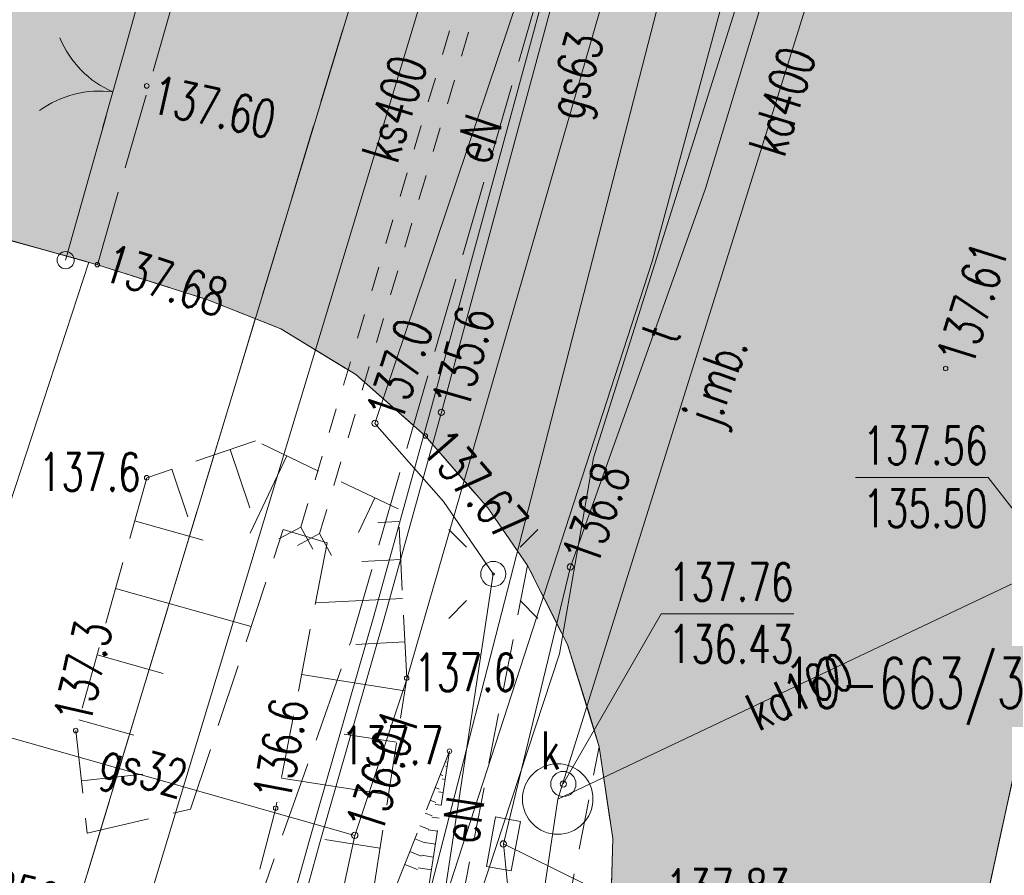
# Model space of a CAD drawing. Header units: centimetres. Extents: x -29333 to 403204, y -464147 to 16641.
# Tile 137 of 140: x 74995 to 76949, y 9297 to 10995. Entities that reach past the tile are written whole.
import ezdxf
from ezdxf.xclip import XClip

# ---------------------------------------------------------------- set-up
doc = ezdxf.new("R2010")
doc.units = ezdxf.units.CM
doc.header["$MEASUREMENT"] = 0
doc.header["$XCLIPFRAME"] = 0
for name, pattern in [('1_OTKC', [150, 100, -50]), ('1_OTKJ', [200, 150, -50]), ('1_OTRK', [175, 125, -50]), ('1_OTRKG', [175, 125, -50]), ('3_SUPP_P', [200, 150, -50]), ('EGKK', [200, 150, -50])]:
    doc.linetypes.add(name, pattern=pattern)
for name, color, linetype in [('2010_Mlawa_627_2_mdcp_pow_zakr_bez_zmian_14_Dzialki', 7, 'Continuous'), ('2010_Mlawa_627_2_mdcp_pow_zakr_bez_zmian_14_Kontury', 7, 'Continuous'), ('2010_Mlawa_627_2_mdcp_pow_zakr_bez_zmian_14_Numery_dzialek', 7, 'Continuous'), ('2010_Mlawa_627_2_mdcp_pow_zakr_bez_zmian_14_OTK_E_T_0', 7, 'Continuous'), ('2010_Mlawa_627_2_mdcp_pow_zakr_bez_zmian_14_OTK_L_0', 7, 'Continuous'), ('2010_Mlawa_627_2_mdcp_pow_zakr_bez_zmian_14_OTK_L_1', 7, 'Continuous'), ('2010_Mlawa_627_2_mdcp_pow_zakr_bez_zmian_14_OTK_L_2', 7, 'Continuous'), ('2010_Mlawa_627_2_mdcp_pow_zakr_bez_zmian_14_OTK_L_8', 7, 'Continuous'), ('2010_Mlawa_627_2_mdcp_pow_zakr_bez_zmian_14_OTO_L_0', 7, 'Continuous'), ('2010_Mlawa_627_2_mdcp_pow_zakr_bez_zmian_14_OTO_L_1', 7, 'Continuous'), ('2010_Mlawa_627_2_mdcp_pow_zakr_bez_zmian_14_OTR_L_1', 7, 'Continuous'), ('2010_Mlawa_627_2_mdcp_pow_zakr_bez_zmian_14_OTR_T_0', 7, 'Continuous'), ('2010_Mlawa_627_2_mdcp_pow_zakr_bez_zmian_14_OTR_T_1', 7, 'Continuous'), ('2010_Mlawa_627_2_mdcp_pow_zakr_bez_zmian_14_P_SUEP_L_0', 7, 'Continuous'), ('2010_Mlawa_627_2_mdcp_pow_zakr_bez_zmian_14_SUE_T_3', 7, 'Continuous'), ('2010_Mlawa_627_2_mdcp_pow_zakr_bez_zmian_14_SUEP_E_T_0', 7, 'Continuous'), ('2010_Mlawa_627_2_mdcp_pow_zakr_bez_zmian_14_SUEP_L_0', 7, 'Continuous'), ('2010_Mlawa_627_2_mdcp_pow_zakr_bez_zmian_14_SUER_T_0', 7, 'Continuous'), ('2010_Mlawa_627_2_mdcp_pow_zakr_bez_zmian_14_SUGP_E_T_0', 7, 'Continuous'), ('2010_Mlawa_627_2_mdcp_pow_zakr_bez_zmian_14_SUGP_L_0', 7, 'Continuous'), ('2010_Mlawa_627_2_mdcp_pow_zakr_bez_zmian_14_SUGR_T_0', 7, 'Continuous'), ('2010_Mlawa_627_2_mdcp_pow_zakr_bez_zmian_14_SUKP_E_T_0', 7, 'Continuous'), ('2010_Mlawa_627_2_mdcp_pow_zakr_bez_zmian_14_SUKP_L_0', 7, 'Continuous'), ('2010_Mlawa_627_2_mdcp_pow_zakr_bez_zmian_14_SUKR_T_0', 7, 'Continuous'), ('2010_Mlawa_627_2_mdcp_pow_zakr_bez_zmian_14_SUL_L_1', 7, 'Continuous'), ('2010_Mlawa_627_2_mdcp_pow_zakr_bez_zmian_14_SUP_E_T_1', 7, 'Continuous'), ('2010_Mlawa_627_2_mdcp_pow_zakr_bez_zmian_14_SUP_L_1', 7, 'Continuous'), ('2010_Mlawa_627_2_mdcp_pow_zakr_bez_zmian_14_SUP_T_4', 7, 'Continuous'), ('2010_Mlawa_627_2_mdcp_pow_zakr_bez_zmian_14_SUT_T_1', 7, 'Continuous'), ('2010_Mlawa_627_2_mdcp_pow_zakr_bez_zmian_14_SUTP_E_T_0', 7, 'Continuous'), ('2010_Mlawa_627_2_mdcp_pow_zakr_bez_zmian_14_SUTP_L_0', 7, 'Continuous'), ('2010_Mlawa_627_2_mdcp_pow_zakr_bez_zmian_14_SUTR_T_0', 7, 'Continuous'), ('MAPA MDCP', 7, 'Continuous'), ('PROJEKTOWANE DROGI', 7, 'Continuous')]:
    doc.layers.add(name, color=color, linetype=linetype)
doc.styles.add('GENERATED_STYLE_2', font='Simplex.shx')

# ---------------------------------------------------------------- blocks, each defined once
blk = doc.blocks.new('Rysunek_6_14', base_point=(74378.8, 8957.9))
at = {"layer": '2010_Mlawa_627_2_mdcp_pow_zakr_bez_zmian_14_Dzialki', "color": 7, "linetype": 'Continuous', "lineweight": 18}
blk.add_line((75751.9, 11358.6), (74172.3, 6137.8), dxfattribs=at)
at = {"layer": '2010_Mlawa_627_2_mdcp_pow_zakr_bez_zmian_14_Kontury', "color": 3, "linetype": 'EGKK', "lineweight": 18}
blk.add_line((75751.9, 11358.6), (74162.8, 6106.2), dxfattribs=at)
at = {"layer": '2010_Mlawa_627_2_mdcp_pow_zakr_bez_zmian_14_OTK_L_0', "color": 7, "linetype": '1_OTKJ', "lineweight": 18}
for p, q in [((75148.8, 10508.9), (75343.8, 11186.9)), ((73826.8, 10877.9), (75148.8, 10508.9)), ((75148.8, 10508.9), (75365.8, 10439.9)), ((75365.8, 10439.9), (75512.8, 10381.9)), ((75512.8, 10381.9), (75661.8, 10290.9)), ((75661.8, 10290.9), (75799.8, 10168.9)), ((75799.8, 10168.9), (75923.8, 10025.9)), ((75923.8, 10025.9), (76002.8, 9911.9)), ((76002.8, 9911.9), (76081.8, 9754.9)), ((76081.8, 9754.9), (76126.8, 9611.9)), ((76126.8, 9611.9), (76144.8, 9551.9)), ((76850.8, 8958.9), (76984.8, 9573.9)), ((76144.8, 9551.9), (76171.8, 9369.9)), ((76171.8, 9369.9), (76166.8, 9188.9))]:
    blk.add_line(p, q, dxfattribs=at)
at = {"layer": '2010_Mlawa_627_2_mdcp_pow_zakr_bez_zmian_14_OTK_L_1', "color": 7, "linetype": 'Continuous', "lineweight": 18}
for p, q in [((75148.8, 10508.9), (73826.8, 10877.9)), ((75148.8, 10508.9), (75365.8, 10439.9)), ((75365.8, 10439.9), (75512.8, 10381.9)), ((75512.8, 10381.9), (75661.8, 10290.9)), ((75661.8, 10290.9), (75799.8, 10168.9)), ((75799.8, 10168.9), (75923.8, 10025.9)), ((75923.8, 10025.9), (76002.8, 9911.9)), ((76002.8, 9911.9), (76081.8, 9754.9)), ((76081.8, 9754.9), (76126.8, 9611.9)), ((76126.8, 9611.9), (76144.8, 9551.9)), ((76850.8, 8958.9), (76984.8, 9573.9)), ((76144.8, 9551.9), (76171.8, 9369.9)), ((76171.8, 9369.9), (76166.8, 9188.9))]:
    blk.add_line(p, q, dxfattribs=at)
at = {"layer": '2010_Mlawa_627_2_mdcp_pow_zakr_bez_zmian_14_OTK_L_2', "color": 7, "linetype": '1_OTKC', "lineweight": 18}
for p, q in [((76002.8, 9911.9), (75838.8, 9071.9)), ((76081.8, 9754.9), (76002.8, 9911.9)), ((76126.8, 9611.9), (76081.8, 9754.9)), ((76144.8, 9551.9), (76126.8, 9611.9)), ((76047.8, 9053.9), (76144.8, 9551.9))]:
    blk.add_line(p, q, dxfattribs=at)
at = {"layer": '2010_Mlawa_627_2_mdcp_pow_zakr_bez_zmian_14_OTK_L_8', "color": 7, "linetype": '1_OTKJ', "lineweight": 18}
for p, q in [((75833.9, 10926.1), (75847.9, 10973)), ((75885.8, 10970.4), (75871.7, 10923)), ((75805.8, 10832.3), (75819.8, 10879.2)), ((75857.6, 10875.6), (75843.6, 10828.3)), ((75777.7, 10738.5), (75791.7, 10785.4)), ((75829.5, 10780.9), (75815.4, 10733.5)), ((75749.6, 10644.6), (75763.6, 10691.6)), ((75801.3, 10686.1), (75787.2, 10638.7)), ((75721.5, 10550.8), (75735.5, 10597.7)), ((75773.1, 10591.4), (75759, 10544)), ((75693.4, 10457), (75707.4, 10503.9)), ((75745, 10496.6), (75730.9, 10449.2)), ((75665.3, 10363.2), (75679.3, 10410.1)), ((75716.8, 10401.9), (75702.7, 10354.5)), ((75637.2, 10269.4), (75651.2, 10316.3)), ((75688.6, 10307.1), (75674.5, 10259.7)), ((75609.1, 10175.6), (75623.1, 10222.5)), ((75660.4, 10212.4), (75646.4, 10165)), ((75581, 10081.7), (75595, 10128.6)), ((75632.3, 10117.6), (75618.2, 10070.2)), ((75552.8, 9987.9), (75566.9, 10034.8)), ((75604.1, 10022.8), (75589.8, 9974.9)), ((75509.3, 9964.4), (75552.8, 9987.9)), ((75589.8, 9974.9), (75546.3, 9951.3)), ((75576.3, 9944.3), (75552.8, 9987.9)), ((75589.8, 9974.9), (75613.4, 9931.4))]:
    blk.add_line(p, q, dxfattribs=at)
at = {"layer": '2010_Mlawa_627_2_mdcp_pow_zakr_bez_zmian_14_OTO_L_0', "color": 7, "linetype": 'Continuous', "lineweight": 18}
blk.add_line((74943.4, 9938.6), (75131.8, 10513.9), dxfattribs=at)
at = {"layer": '2010_Mlawa_627_2_mdcp_pow_zakr_bez_zmian_14_OTO_L_1', "color": 7, "linetype": 'Continuous', "lineweight": 18}
for p, q in [((75199.7, 10924.1), (75279.8, 11209.9)), ((75159.2, 10779.7), (75199.7, 10924.1)), ((75085.8, 10517.9), (75166, 10803.7))]:
    blk.add_line(p, q, dxfattribs=at)
blk.add_circle((75085.8, 10517.9), 17, dxfattribs=at)
for centre, start, end in [((75259.6, 11035.1), 202.3205, 246.3949), ((75152.6, 10653.7), 82.2838, 126.3582)]:
    blk.add_arc(centre, 200, start, end, dxfattribs=at)
at = {"layer": '2010_Mlawa_627_2_mdcp_pow_zakr_bez_zmian_14_OTR_L_1', "color": 7, "linetype": '1_OTRKG', "lineweight": 18}
for p, q in [((75462.8, 10158.9), (75246.8, 10085.9)), ((75745.8, 10023.9), (75462.8, 10158.9)), ((75246.8, 10085.9), (75105.8, 9583.9)), ((75762.8, 9687.9), (75745.8, 10023.9)), ((75668.8, 9089.9), (75762.8, 9687.9)), ((75105.8, 9583.9), (75128.8, 9379.9)), ((75847.8, 9542.9), (75668.8, 9089.9)), ((75778.8, 9088.9), (75847.8, 9542.9))]:
    blk.add_line(p, q, dxfattribs=at)
at = {"layer": '2010_Mlawa_627_2_mdcp_pow_zakr_bez_zmian_14_OTR_L_1', "color": 7, "linetype": 'Continuous', "lineweight": 18}
for p, q in [((75412.4, 10141.9), (75451.5, 10026.2)), ((75525, 10129.3), (75451.9, 9976.1)), ((75296.7, 10102.8), (75328.6, 10008.3)), ((75699.7, 10046), (75667, 9977.5)), ((75222.8, 10000.3), (75359.1, 9962.1)), ((75747.1, 9999.2), (75705.7, 9997.1)), ((75750.9, 9923.4), (75673.9, 9919.6)), ((75185, 9865.8), (75454, 9790.3)), ((75754.8, 9846.4), (75581.8, 9837.7)), ((75759.2, 9759.9), (75662, 9755)), ((75148.1, 9734.4), (75279.6, 9697.5)), ((75758.9, 9663), (75554.2, 9695.1)), ((75111.9, 9605.3), (75221.3, 9574.6)), ((75742.8, 9560.6), (75638.7, 9577)), ((75839.5, 9521.9), (75841.9, 9521)), ((75847.1, 9538.2), (75846.6, 9538.3)), ((75843.2, 9512.5), (75839.8, 9513)), ((75117.1, 9483.8), (75239.3, 9497.6)), ((75726.5, 9456.4), (75514.4, 9489.7)), ((75829.5, 9496.4), (75834.7, 9494.4)), ((75839.3, 9486.8), (75833, 9487.8)), ((75819.4, 9471), (75827.6, 9467.8)), ((75835.4, 9461.1), (75826.2, 9462.6)), ((75809.4, 9445.5), (75820.4, 9441.1)), ((75831.5, 9435.5), (75819.4, 9437.3)), ((75799.3, 9420), (75813.2, 9414.5)), ((75827.6, 9409.8), (75812.5, 9412.1)), ((75789.2, 9394.6), (75806, 9387.9)), ((75823.7, 9384.1), (75805.7, 9386.8)), ((75128.8, 9379.9), (75128.9, 9379.9)), ((75709.8, 9350.4), (75600.4, 9367.6)), ((75779.2, 9369.1), (75798.8, 9361.3)), ((75769.1, 9343.6), (75791.7, 9334.7)), ((75819.8, 9358.4), (75798.9, 9361.6)), ((75815.9, 9332.7), (75792.1, 9336.4)), ((75759, 9318.2), (75784.5, 9308.1)), ((75812, 9307.1), (75785.3, 9311.1))]:
    blk.add_line(p, q, dxfattribs=at)
at = {"layer": '2010_Mlawa_627_2_mdcp_pow_zakr_bez_zmian_14_OTR_L_1', "color": 7, "linetype": '1_OTRK', "lineweight": 18}
for p, q in [((75333.8, 9427.9), (75517.8, 9982.9)), ((75517.8, 9982.9), (75604.8, 9956.9)), ((75604.8, 9956.9), (75502.8, 9429.9)), ((75128.8, 9379.9), (75333.8, 9427.9)), ((75502.8, 9429.9), (75353.8, 8858.9))]:
    blk.add_line(p, q, dxfattribs=at)
at = {"layer": '2010_Mlawa_627_2_mdcp_pow_zakr_bez_zmian_14_OTR_T_0', "color": 7, "linetype": 'Continuous', "lineweight": 18}
for centre in [(75246.8, 10863.9), (75148.8, 10508.9), (76832.8, 10302.9), (75799.8, 10168.9)]:
    blk.add_circle(centre, 4.5, dxfattribs=at)
at = {"layer": '2010_Mlawa_627_2_mdcp_pow_zakr_bez_zmian_14_OTR_T_1', "color": 7, "linetype": 'Continuous', "lineweight": 18}
for centre in [(75246.8, 10085.9), (75762.8, 9687.9), (75105.8, 9583.9), (75847.8, 9542.9), (75502.8, 9429.9)]:
    blk.add_circle(centre, 4.5, dxfattribs=at)
at = {"layer": '2010_Mlawa_627_2_mdcp_pow_zakr_bez_zmian_14_P_SUEP_L_0', "color": 1, "linetype": '3_SUPP_P', "lineweight": 18}
for p, q in [((75651.7, 9759.9), (76156.5, 11505)), ((75117.2, 8244.7), (75651.7, 9759.9))]:
    blk.add_line(p, q, dxfattribs=at)
at = {"layer": '2010_Mlawa_627_2_mdcp_pow_zakr_bez_zmian_14_SUE_T_3', "color": 7, "linetype": 'Continuous', "lineweight": 18}
for p, q in [((75881.8, 9948), (75846.5, 9983.3)), ((75987.9, 9948), (76023.2, 9983.3)), ((75881.8, 9841.9), (75846.5, 9806.5)), ((75987.9, 9841.9), (76023.2, 9806.5))]:
    blk.add_line(p, q, dxfattribs=at)
for radius in [25, 2.5]:
    blk.add_circle((75934.8, 9894.9), radius, dxfattribs=at)
at = {"layer": '2010_Mlawa_627_2_mdcp_pow_zakr_bez_zmian_14_SUEP_L_0', "color": 1, "linetype": 'Continuous', "lineweight": 18}
for p, q in [((76101.8, 11386.9), (75699.8, 10193.9)), ((76133.8, 10125.6), (76484.1, 11234.2)), ((76054.8, 11116.9), (75811.8, 10225.9)), ((75831.8, 10215.9), (76073.8, 11110.9)), ((75811.8, 10225.9), (75697.8, 9810.9)), ((75717.8, 9803.9), (75831.8, 10215.9)), ((75699.8, 10193.9), (75835.8, 10038.9)), ((76066.5, 9736.1), (76133.8, 10125.6)), ((75835.8, 10038.9), (75934.8, 9894.9)), ((75934.8, 9894.9), (75817.8, 9124.9)), ((75697.8, 9810.9), (75570.8, 9368.9)), ((75589.8, 9358.9), (75717.8, 9803.9)), ((75866.7, 9129.6), (76066.5, 9736.1)), ((75570.8, 9368.9), (75429.8, 8866.9)), ((75450.8, 8860.9), (75589.8, 9358.9))]:
    blk.add_line(p, q, dxfattribs=at)
at = {"layer": '2010_Mlawa_627_2_mdcp_pow_zakr_bez_zmian_14_SUER_T_0', "color": 1, "linetype": 'Continuous', "lineweight": 18}
for centre in [(75831.8, 10215.9), (75699.8, 10193.9)]:
    blk.add_circle(centre, 6.25, dxfattribs=at)
at = {"layer": '2010_Mlawa_627_2_mdcp_pow_zakr_bez_zmian_14_SUGP_L_0', "color": 52, "linetype": 'Continuous', "lineweight": 18, "true_color": 0xbfbf00}
for p, q in [((76418.8, 11954.9), (75762.8, 9685.9)), ((75762.8, 9685.9), (75659.8, 9375.9)), ((75659.8, 9375.9), (74830.4, 9610.8)), ((75659.8, 9375.9), (75613, 9158.6))]:
    blk.add_line(p, q, dxfattribs=at)
at = {"layer": '2010_Mlawa_627_2_mdcp_pow_zakr_bez_zmian_14_SUGR_T_0', "color": 52, "linetype": 'Continuous', "lineweight": 18, "true_color": 0xbfbf00}
blk.add_circle((75659.8, 9375.9), 6.25, dxfattribs=at)
at = {"layer": '2010_Mlawa_627_2_mdcp_pow_zakr_bez_zmian_14_SUKP_L_0', "color": 36, "linetype": 'Continuous', "lineweight": 18, "true_color": 0x803300}
for p, q in [((76384, 12997.4), (75144.8, 8891.9)), ((76062.6, 9448), (77100, 12761.5)), ((77049.8, 9915.9), (76062.6, 9448)), ((76062.6, 9448), (75768.4, 7472.6))]:
    blk.add_line(p, q, dxfattribs=at)
at = {"layer": '2010_Mlawa_627_2_mdcp_pow_zakr_bez_zmian_14_SUKR_T_0', "color": 36, "linetype": 'Continuous', "lineweight": 18, "true_color": 0x803300}
for p, q in [((76653.8, 10086.6), (76917.1, 10086.6)), ((77049.8, 9915.9), (76917.1, 10086.6)), ((76073.8, 9477.9), (76268.2, 9815.6)), ((76268.2, 9815.6), (76531.5, 9815.6))]:
    blk.add_line(p, q, dxfattribs=at)
blk.add_circle((76073.8, 9477.9), 6.25, dxfattribs=at)
at = {"layer": '2010_Mlawa_627_2_mdcp_pow_zakr_bez_zmian_14_SUL_L_1', "color": 7, "linetype": 'Continuous', "lineweight": 18}
for p, q in [((76418.8, 11954.9), (75762.8, 9685.9)), ((76054.8, 11116.9), (75811.8, 10225.9)), ((76073.8, 11110.9), (75831.8, 10215.9)), ((75811.8, 10225.9), (75697.8, 9810.9)), ((75831.8, 10215.9), (75717.8, 9803.9)), ((75697.8, 9810.9), (75570.8, 9368.9)), ((75717.8, 9803.9), (75589.8, 9358.9)), ((75570.8, 9368.9), (75429.8, 8866.9)), ((75589.8, 9358.9), (75450.8, 8860.9))]:
    blk.add_line(p, q, dxfattribs=at)
at = {"layer": '2010_Mlawa_627_2_mdcp_pow_zakr_bez_zmian_14_SUP_L_1', "color": 7, "linetype": 'Continuous', "lineweight": 18}
blk.add_circle((76062.6, 9448), 70, dxfattribs=at)
at = {"layer": '2010_Mlawa_627_2_mdcp_pow_zakr_bez_zmian_14_SUP_T_4', "color": 7, "linetype": 'Continuous', "lineweight": 18}
blk.add_circle((76073.8, 9477.9), 25, dxfattribs=at)
at = {"layer": '2010_Mlawa_627_2_mdcp_pow_zakr_bez_zmian_14_SUT_T_1', "color": 30, "linetype": 'Continuous', "lineweight": 18, "true_color": 0xff9100}
for p, q in [((75939.4, 9412.6), (75921.1, 9314.3)), ((75988.5, 9403.5), (75939.4, 9412.6)), ((75970.3, 9305.2), (75988.5, 9403.5)), ((75921.1, 9314.3), (75970.3, 9305.2))]:
    blk.add_line(p, q, dxfattribs=at)
at = {"layer": '2010_Mlawa_627_2_mdcp_pow_zakr_bez_zmian_14_SUTP_L_0', "color": 30, "linetype": 'Continuous', "lineweight": 18, "true_color": 0xff9100}
for p, q in [((76684, 12115.4), (76250.1, 10515.5)), ((75580, 8372.4), (76442.2, 11727.9)), ((76355.8, 10659.9), (76640.8, 11598.9)), ((76087.8, 9908.9), (76355.8, 10659.9)), ((76250.1, 10515.5), (75772.3, 9043.9)), ((75954.8, 9358.9), (76087.8, 9908.9)), ((76012.8, 8787.9), (75954.8, 9358.9))]:
    blk.add_line(p, q, dxfattribs=at)
at = {"layer": '2010_Mlawa_627_2_mdcp_pow_zakr_bez_zmian_14_SUTR_T_0', "color": 30, "linetype": 'Continuous', "lineweight": 18, "true_color": 0xff9100}
blk.add_line((75954.8, 9358.9), (76262.3, 9207.8), dxfattribs=at)
for centre in [(76087.8, 9908.9), (75954.8, 9358.9)]:
    blk.add_circle(centre, 6.25, dxfattribs=at)
at = {"layer": '2010_Mlawa_627_2_mdcp_pow_zakr_bez_zmian_14_Numery_dzialek', "color": 7, "linetype": 'Continuous', "lineweight": 18, "insert": (76510.4, 9728.5), "char_height": 100, "attachment_point": 1, "style": 'GENERATED_STYLE_2'}
blk.add_mtext('\\A1;{\\W0.700000x;\\pql;\\FSimplex.shx;10-663/3}', dxfattribs=at)
at = {"layer": '2010_Mlawa_627_2_mdcp_pow_zakr_bez_zmian_14_OTK_E_T_0', "color": 7, "linetype": 'Continuous', "lineweight": 18, "insert": (76357.4, 10191.5), "char_height": 75, "attachment_point": 4, "rotation": 70.2673, "style": 'GENERATED_STYLE_2'}
blk.add_mtext('\\A1;{\\W0.700000x;\\pql;\\FSimplex.shx;j.mb.}', dxfattribs=at)
at = {"layer": '2010_Mlawa_627_2_mdcp_pow_zakr_bez_zmian_14_OTR_T_0', "color": 7, "linetype": 'Continuous', "lineweight": 18, "char_height": 75, "style": 'GENERATED_STYLE_2'}
for s, insert, attachment_point, rotation in [('\\A1;{\\W0.700000x;\\pql;\\FSimplex.shx;137.60}', (75258.8, 10848.4), 4, 347.6112), ('\\A1;{\\W0.700000x;\\pql;\\FSimplex.shx;137.68}', (75155.3, 10479.6), 7, 342.3608), ('\\A1;{\\W0.700000x;\\pql;\\FSimplex.shx;137.61}', (76849.3, 10313.5), 4, 72.7616), ('\\A1;{\\W0.700000x;\\pql;\\FSimplex.shx;137.67}', (75790, 10140.5), 7, 310.9296)]:
    blk.add_mtext(s, dxfattribs=dict(at, insert=insert, attachment_point=attachment_point, rotation=rotation))
at = {"layer": '2010_Mlawa_627_2_mdcp_pow_zakr_bez_zmian_14_OTR_T_1', "color": 7, "linetype": 'Continuous', "lineweight": 18, "char_height": 75, "attachment_point": 7, "style": 'GENERATED_STYLE_2'}
for s, insert in [('\\A1;{\\W0.700000x;\\pql;\\FSimplex.shx;137.6}', (75032.3, 10059.9)), ('\\A1;{\\W0.700000x;\\pql;\\FSimplex.shx;137.6}', (75777.8, 9661.9)), ('\\A1;{\\W0.700000x;\\pql;\\FSimplex.shx;137.7}', (75633.3, 9516.9))]:
    blk.add_mtext(s, dxfattribs=dict(at, insert=insert))
for s, insert, rotation in [('\\A1;{\\W0.700000x;\\pql;\\FSimplex.shx;137.3}', (75134.5, 9592.8), 77.23), ('\\A1;{\\W0.700000x;\\pql;\\FSimplex.shx;136.6}', (75531.2, 9439.9), 79.51)]:
    blk.add_mtext(s, dxfattribs=dict(at, insert=insert, rotation=rotation))
at = {"layer": '2010_Mlawa_627_2_mdcp_pow_zakr_bez_zmian_14_SUEP_E_T_0', "color": 1, "linetype": 'Continuous', "lineweight": 18, "char_height": 75, "attachment_point": 4, "style": 'GENERATED_STYLE_2'}
for insert, rotation in [((75889.3, 10716), 71.378), ((75866.9, 9362.1), 81.3601)]:
    blk.add_mtext('\\A1;{\\W0.700000x;\\pql;\\FSimplex.shx;eN}', dxfattribs=dict(at, insert=insert, rotation=rotation))
at = {"layer": '2010_Mlawa_627_2_mdcp_pow_zakr_bez_zmian_14_SUER_T_0', "color": 1, "linetype": 'Continuous', "lineweight": 18, "char_height": 75, "attachment_point": 4, "style": 'GENERATED_STYLE_2'}
for s, insert, rotation in [('\\A1;{\\W0.700000x;\\pql;\\FSimplex.shx;135.6}', (75848, 10227), 74.4197), ('\\A1;{\\W0.700000x;\\pql;\\FSimplex.shx;137.0}', (75716.6, 10204.1), 71.378)]:
    blk.add_mtext(s, dxfattribs=dict(at, insert=insert, rotation=rotation))
at = {"layer": '2010_Mlawa_627_2_mdcp_pow_zakr_bez_zmian_14_SUGP_E_T_0', "color": 52, "linetype": 'Continuous', "lineweight": 18, "true_color": 0xbfbf00, "char_height": 75, "attachment_point": 4, "style": 'GENERATED_STYLE_2'}
for s, insert, rotation in [('\\A1;{\\W0.700000x;\\pql;\\FSimplex.shx;gs63}', (76085, 10798.9), 74.2988), ('\\A1;{\\W0.700000x;\\pql;\\FSimplex.shx;gs32}', (75155.6, 9519), 344.19)]:
    blk.add_mtext(s, dxfattribs=dict(at, insert=insert, rotation=rotation))
at = {"layer": '2010_Mlawa_627_2_mdcp_pow_zakr_bez_zmian_14_SUGR_T_0', "color": 52, "linetype": 'Continuous', "lineweight": 18, "true_color": 0xbfbf00, "insert": (75676.5, 9386.3), "char_height": 75, "attachment_point": 4, "rotation": 71.8979, "style": 'GENERATED_STYLE_2'}
blk.add_mtext('\\A1;{\\W0.700000x;\\pql;\\FSimplex.shx;136.01}', dxfattribs=at)
at = {"layer": '2010_Mlawa_627_2_mdcp_pow_zakr_bez_zmian_14_SUKP_E_T_0', "color": 36, "linetype": 'Continuous', "lineweight": 18, "true_color": 0x803300, "char_height": 75, "attachment_point": 4, "style": 'GENERATED_STYLE_2'}
for s, insert, rotation in [('\\A1;{\\W0.700000x;\\pql;\\FSimplex.shx;kd400}', (76476.1, 10730.2), 72.6151), ('\\A1;{\\W0.700000x;\\pql;\\FSimplex.shx;ks400}', (75707.9, 10717.3), 73.2047), ('\\A1;{\\W0.700000x;\\pql;\\FSimplex.shx;kd160}', (76445.2, 9615.6), 25.3565), ('\\A1;{\\W0.700000x;\\pql;\\FSimplex.shx;kd250}', (74862.1, 9295.2), 345.1979)]:
    blk.add_mtext(s, dxfattribs=dict(at, insert=insert, rotation=rotation))
at = {"layer": '2010_Mlawa_627_2_mdcp_pow_zakr_bez_zmian_14_SUKR_T_0', "color": 36, "linetype": 'Continuous', "lineweight": 18, "true_color": 0x803300, "char_height": 75, "attachment_point": 1, "style": 'GENERATED_STYLE_2'}
for s, insert in [('\\A1;{\\W0.700000x;\\pql;\\FSimplex.shx;137.56}', (76668.8, 10187.5)), ('\\A1;{\\W0.700000x;\\pql;\\FSimplex.shx;135.50}', (76668.8, 10062.5)), ('\\A1;{\\W0.700000x;\\pql;\\FSimplex.shx;137.76}', (76283.2, 9916.4)), ('\\A1;{\\W0.700000x;\\pql;\\FSimplex.shx;136.43}', (76283.2, 9793.2))]:
    blk.add_mtext(s, dxfattribs=dict(at, insert=insert))
at = {"layer": '2010_Mlawa_627_2_mdcp_pow_zakr_bez_zmian_14_SUP_E_T_1', "color": 7, "linetype": 'Continuous', "lineweight": 18, "insert": (76029.4, 9507.2), "char_height": 75, "attachment_point": 7, "style": 'GENERATED_STYLE_2'}
blk.add_mtext('\\A1;{\\W0.700000x;\\pql;\\FSimplex.shx;k}', dxfattribs=at)
at = {"layer": '2010_Mlawa_627_2_mdcp_pow_zakr_bez_zmian_14_SUTP_E_T_0', "color": 30, "linetype": 'Continuous', "lineweight": 18, "true_color": 0xff9100, "insert": (76262.4, 10359.9), "char_height": 75, "attachment_point": 4, "rotation": 70.3607, "style": 'GENERATED_STYLE_2'}
blk.add_mtext('\\A1;{\\W0.700000x;\\pql;\\FSimplex.shx;t}', dxfattribs=at)
at = {"layer": '2010_Mlawa_627_2_mdcp_pow_zakr_bez_zmian_14_SUTR_T_0', "color": 30, "linetype": 'Continuous', "lineweight": 18, "true_color": 0xff9100, "insert": (76104.7, 9918.8), "char_height": 75, "attachment_point": 4, "rotation": 70.3607, "style": 'GENERATED_STYLE_2'}
blk.add_mtext('\\A1;{\\W0.700000x;\\pql;\\FSimplex.shx;136.8}', dxfattribs=at)
at = {"layer": '2010_Mlawa_627_2_mdcp_pow_zakr_bez_zmian_14_SUTR_T_0', "color": 30, "linetype": 'Continuous', "lineweight": 18, "true_color": 0xff9100, "insert": (76277.3, 9308.6), "char_height": 75, "attachment_point": 1, "style": 'GENERATED_STYLE_2'}
blk.add_mtext('\\A1;{\\W0.700000x;\\pql;\\FSimplex.shx;137.83}', dxfattribs=at)

msp = doc.modelspace()

# ---------------------------------------------------------------- hatches: boundary and pattern name
at = {"layer": 'PROJEKTOWANE DROGI', "linetype": 'Continuous', "lineweight": 0, "true_color": 0x555555, "transparency": 33554559}
msp.add_hatch(color=251, dxfattribs=at).paths.add_polyline_path([(67651.1, -18419.9), (68261.2, -18463.7), (70134.4, -12277.2), (71364.5, -8240.8), (72467.5, -4665.6), (73221.8, -2121.1), (73480.8, -1350.1), (73665.8, -815.1, -0.060563), (73803.6, -551.7, -0.165273), (74571.8, -100.1), (75490.3, -13.1, -0.423722), (76408.8, -743.1), (76588.4, -2768.3), (76962.3, -6919), (77660.8, -6865.6), (77576.3, -5928.7), (77251.9, -2339.8), (76958.3, 934.3), (76842.3, 2237.5), (76736.8, 3437.9), (76652.8, 4441), (76600.1, 5097.3), (76579.3, 5371.7), (76560.8, 6104.9), (76586.8, 6886.9), (76648.8, 7664.9), (76738.8, 8339.9), (76850.8, 8958.9), (76984.8, 9573.9), (77131.8, 10124.9), (77258.8, 10558.9), (77627.8, 11766.9), (77856.8, 12518.4), (77192.8, 12730.9), (76983.8, 12046.9), (76949.8, 11935.9), (76834.8, 11683.9), (76720.8, 11522.7), (76641.6, 11445.4), (76570.8, 11368.9), (76385.8, 11244.9), (76273.8, 11187.9), (76099.8, 11134.9), (75932.8, 11102.9), (75803.4, 11105.9), (75666.8, 11125.9), (75343.8, 11186.9), (75325.1, 11197.1), (75279.8, 11209.9), (73550.8, 11710.9), (72386.8, 12048.6), (72103.6, 11377.1), (72798.8, 11174.9), (73826.8, 10877.9), (75148.8, 10508.9), (75365.8, 10439.9), (75512.8, 10381.9), (75661.8, 10290.9), (75799.8, 10168.9), (75923.8, 10025.9), (76002.8, 9911.9), (76081.8, 9754.9), (76144.8, 9551.9), (76171.8, 9369.9), (76166.8, 9188.9), (76138.8, 9028.9), (76035, 8452.5), (75937.8, 7683.9), (75877.8, 6933.9), (75853.8, 6163.9), (75852.9, 6071.2), (75870.8, 5329.9), (75911.8, 4709.9), (75944.2, 4364.5), (75963.8, 4155), (76037.8, 3362.9), (76140.2, 2200.1), (76196.8, 1555.9), (76200.9, 1445.4, -0.379216), (75456.8, 689.9), (74378.8, 586, 0.328004), (73079.8, -457.1), (72859.8, -1138.1), (72666.8, -1900.1), (71889.6, -4504.1), (71107.6, -7083.3, -0.343763), (69804.2, -8011.4), (68574, -7954.3), (68163.5, -8435.8), (68986.8, -8474, -0.491245), (70176.3, -10152.1), (69214, -13316.9), (68108.2, -16904.9)])

# ---------------------------------------------------------------- linework, layer by layer
at = {"layer": 'PROJEKTOWANE DROGI', "color": 7, "linetype": 'Continuous', "lineweight": 13, "flags": 128}
for points in [[(73826.8, 10877.9), (75148.8, 10508.9), (75365.8, 10439.9), (75512.8, 10381.9), (75661.8, 10290.9), (75799.8, 10168.9), (75923.8, 10025.9), (76002.8, 9911.9), (76081.8, 9754.9), (76144.8, 9551.9), (76171.8, 9369.9), (76166.8, 9188.9)], [(76850.8, 8958.9), (76984.8, 9573.9)]]:
    msp.add_lwpolyline(points, dxfattribs=at)

# ---------------------------------------------------------------- block references
at = {"layer": 'MAPA MDCP', "color": 151, "linetype": 'Continuous', "lineweight": 13, "true_color": 0x80c2ff}
ref = msp.add_blockref('Rysunek_6_14', (74378.8, 8957.9), dxfattribs=at)
XClip(ref).set_block_clipping_path([(69128.8472942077, 3877.9165768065), (79628.8472943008, 14037.9165767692)])

doc.saveas('drawing.dxf')
